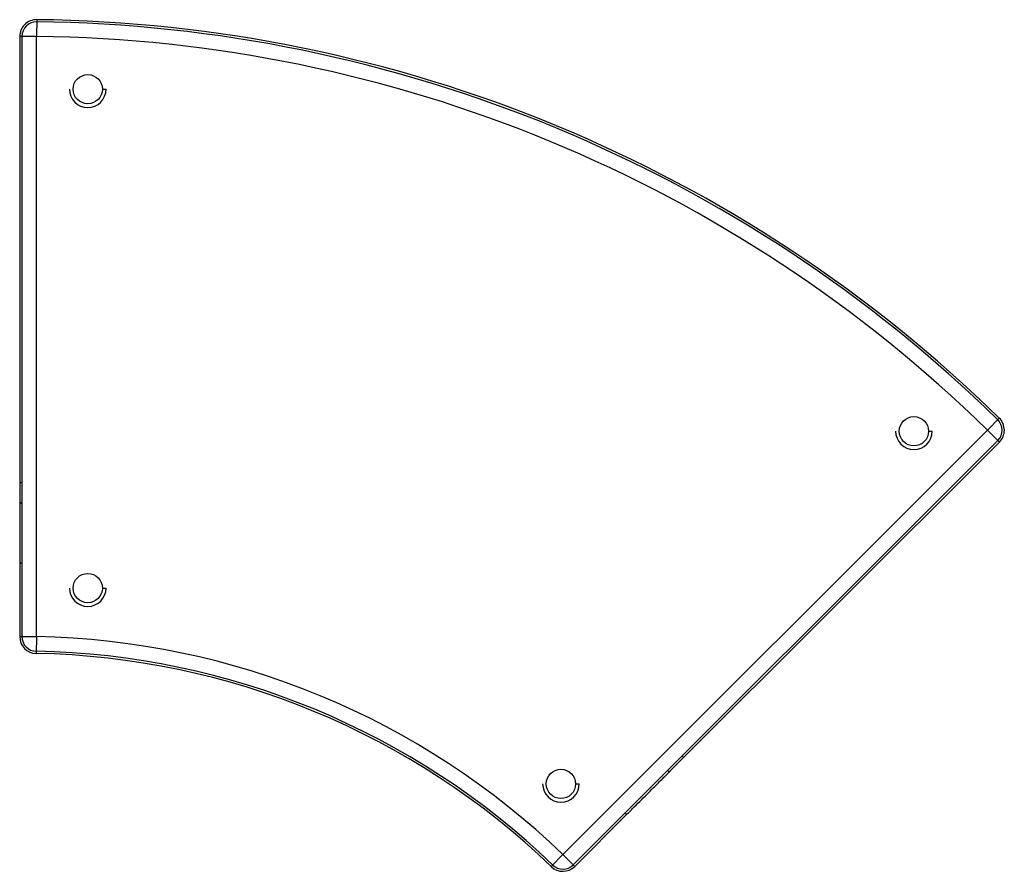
# Paper-space layout '_Bottom' of a CAD drawing. Header units: millimetres. Extents: x -93 to 1252, y -387 to 777.
import ezdxf

# ---------------------------------------------------------------- set-up
doc = ezdxf.new("R2010")
doc.units = ezdxf.units.MM

psp = doc.layouts.new('_Bottom')

# ---------------------------------------------------------------- linework, layer by layer
at = {"color": 7, "linetype": 'Continuous', "lineweight": 25}
for p, q in [((-69.8, 776.8), (-70, 753.8)), ((-93, 753.8), (-93, 118.9)), ((-70, 753.8), (-93, 753.8)), ((-90, 753.8), (-90, -66.3)), ((-70, -66.3), (-70, 753.8)), ((20, 681.8), (25, 681.8)), ((1228.7, 215.9), (1244.8, 232.3)), ((1228.7, 215.9), (648.8, -364)), ((1244.9, 199.6), (1228.7, 215.9)), ((662.9, -378.2), (1242.8, 201.7)), ((1148.2, 214.4), (1153.2, 214.4)), ((796, -249.3), (1244.9, 199.6)), ((-90, 143.9), (-93, 143.9)), ((-93, 33.9), (-93, -66.3)), ((20, 0), (25, 0)), ((-93, -66.3), (-70, -66.3)), ((-70, -66.3), (-70.4, -89.3)), ((811.5, -229.5), (813.7, -231.7)), ((666.2, -267.6), (671.2, -267.6)), ((665, -380.3), (735.9, -309.5)), ((632.8, -380.6), (648.8, -364)), ((648.8, -364), (665, -380.3))]:
    psp.add_line(p, q, dxfattribs=at)
for centre in [(0, 681.8), (1128.2, 214.4), (0, 0), (646.2, -267.6)]:
    psp.add_circle(centre, 20, dxfattribs=at)
for centre, radius, start, end in [((-70, 753.8), 23, 89.3921, 180), ((-70, 753.8), 20, 89.3921, 180), ((-90, -1131.1), 1908, 45.6079, 89.3921), ((-90, -1131.1), 1905, 45.6079, 89.3921), ((-90, -1131.1), 1885, 45.6079, 89.3921), ((0, 681.8), 25, 180, 0), ((1228.7, 215.9), 20, 315, 45.6079), ((1228.7, 215.9), 23, 315, 45.6079), ((1128.2, 214.4), 25, 180, 0), ((-90, 118.9), 3, 180, 270), ((0, 0), 25, 180, 0), ((-70, -66.3), 23, 180, 268.9239), ((-70, -66.3), 20, 180, 268.9239), ((-90, -1131.1), 1065, 46.0761, 88.9239), ((-90, -1131.1), 1045, 46.0761, 88.9239), ((-90, -1131.1), 1042, 46.0761, 88.9239), ((793.9, -247.2), 3, 225, 315), ((646.2, -267.6), 25, 180, 0), ((648.8, -364), 23, 226.0761, 315), ((648.8, -364), 20, 226.0761, 315)]:
    psp.add_arc(centre, radius, start, end, dxfattribs=at)
for points, knots in [([(-93, 118.5), (-93, 116.8), (-93, 112.6), (-93, 105.6), (-93, 97.3), (-93, 87.3), (-93, 75.7), (-93, 62.4), (-93, 48.4), (-93, 38.8), (-93, 33.9)], [0, 0, 0, 0, 0.06518, 0.157946, 0.259477, 0.368442, 0.514016, 0.668995, 0.831778, 1, 1, 1, 1]), ([(-90, 33.9), (-90.4, 33.9), (-91.2, 33.9), (-92.2, 33.9), (-92.9, 33.9), (-93, 33.9), (-93, 33.9)], [0, 0, 0, 0, 0.250376, 0.500753, 0.751129, 1, 1, 1, 1]), ([(735.9, -309.5), (739.3, -306), (746.1, -299.2), (756.1, -289.3), (765.5, -279.9), (773.7, -271.7), (780.7, -264.6), (786.6, -258.7), (791.6, -253.8), (794.5, -250.8), (795.7, -249.6)], [0, 0, 0, 0, 0.168222, 0.331005, 0.485984, 0.631558, 0.740523, 0.842054, 0.93482, 1, 1, 1, 1]), ([(733.8, -307.3), (734, -307.6), (734.6, -308.2), (735.3, -308.9), (735.8, -309.4), (735.9, -309.4), (735.9, -309.5)], [0, 0, 0, 0, 0.250376, 0.500751, 0.751127, 1, 1, 1, 1])]:
    psp.add_open_spline(points, degree=3, knots=knots, dxfattribs=at)

doc.saveas('drawing.dxf')
